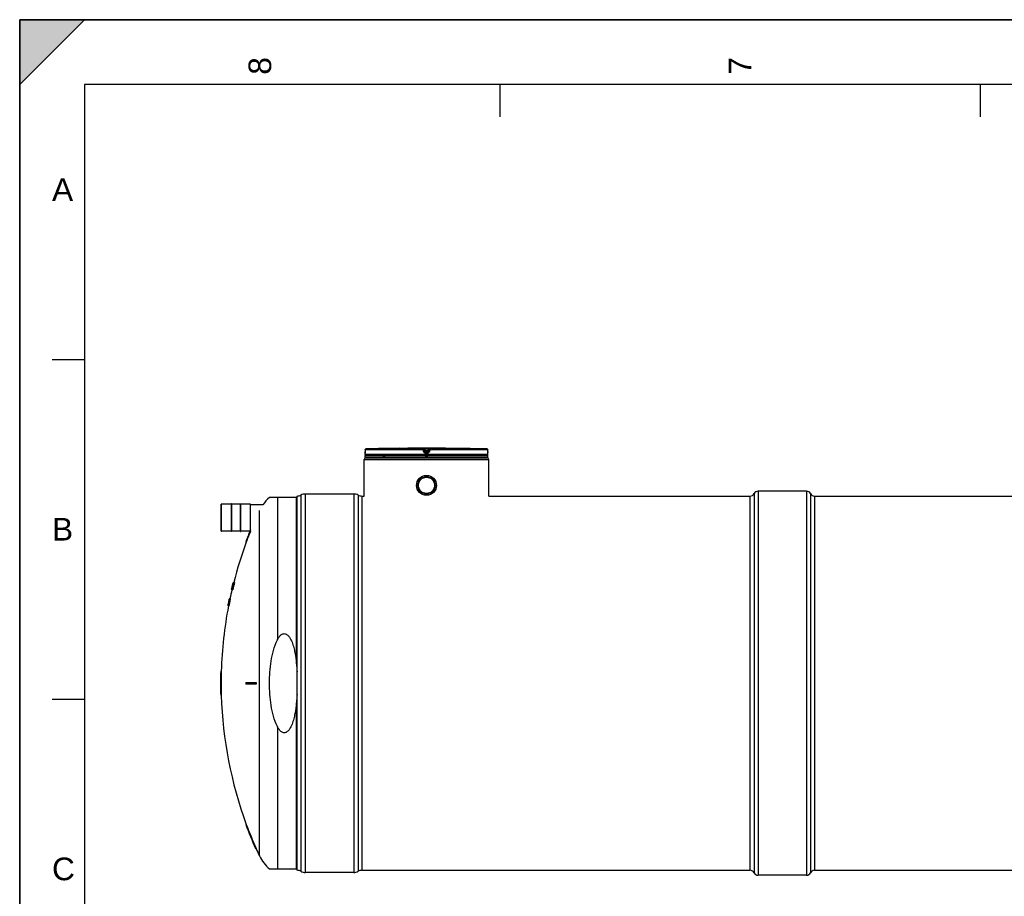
# Model space of a CAD drawing. Header units: millimetres. Extents: x 0 to 594, y 0 to 420.
# Tile 3 of 42: x 0 to 152, y 285 to 420. Entities that reach past the tile are written whole.
import ezdxf

# ---------------------------------------------------------------- set-up
doc = ezdxf.new("R2010")
doc.units = ezdxf.units.MM
doc.header["$LTSCALE"] = 32.67
doc.layers.get('0').update_dxf_attribs({"linetype": 'CONTINUOUS'})
for name, color, linetype in [('01_GLOBAL', 7, 'CONTINUOUS'), ('AXES_REF', 7, 'CONTINUOUS'), ('SURFACES', 7, 'CONTINUOUS')]:
    doc.layers.add(name, color=color, linetype=linetype)
doc.styles.add('TEXTSTYLE_2', font='arial.ttf')

# ---------------------------------------------------------------- blocks, each defined once
blk = doc.blocks.new('MARGEA2_BL0', base_point=(296.99996, 210.000076))
at = {"color": 7, "linetype": 'Continuous'}
for p, q in [((594, 420), (-0.000082, 420)), ((-0.000082, 0.000078), (-0.000082, 420)), ((594.000002, 420.000076), (0.000002, 420.000076)), ((0.000002, 0.000076), (0.000002, 420.000076)), ((0.000002, 410.000076), (10.000002, 420.000076)), ((10.000002, 420.000076), (0.000002, 420.000076)), ((0.000002, 420.000076), (0.000002, 410.000076)), ((594.000002, 420.000076), (0.000002, 420.000076)), ((0.000002, 420.000076), (0.000002, 0.000076)), ((0.000002, 410.000076), (10.000002, 420.000076)), ((584.000002, 410.000076), (10.000002, 410.000076)), ((10.000002, 410.000076), (10.000002, 10.000076)), ((74.250002, 410.000076), (74.250002, 405.000076)), ((148.500002, 410.000076), (148.500002, 405.000076)), ((5.000002, 367.500076), (10.000002, 367.500076)), ((5.000002, 315.000076), (10.000002, 315.000076))]:
    blk.add_line(p, q, dxfattribs=at)
blk.add_solid([(0.000002, 410.000076), (10.000002, 420.000076), (0.000002, 420.000076)], dxfattribs=at)
at = {"color": 5, "linetype": 'Continuous', "style": 'TEXTSTYLE_2', "oblique": 0.00001872}
for s, p in [('8', (38.875002, 411.500076)), ('7', (113.125002, 411.500076))]:
    blk.add_text(s, height=3.5, rotation=90, dxfattribs=at).set_placement(p)
for s, p in [('A', (5.000002, 392.000076)), ('B', (5.000002, 339.500076)), ('C', (5.000002, 287.000076))]:
    blk.add_text(s, height=3.5, dxfattribs=at).set_placement(p)

msp = doc.modelspace()

# ---------------------------------------------------------------- linework, layer by layer
at = {"color": 7, "linetype": 'Continuous'}
for p, q in [((0, 0), (0, 420)), ((0, 420), (594, 420)), ((53.41, 353.53), (53.4, 353.25)), ((53.4, 353.25), (53.4, 353.22)), ((53.4, 353.22), (53.4, 353.2)), ((53.4, 353.2), (53.4, 353.18)), ((53.4, 353.18), (53.4, 353.16)), ((53.4, 353.16), (53.4, 353.15)), ((53.4, 353.15), (53.4, 353.13)), ((59.01, 353.75), (58.76, 353.75)), ((59.01, 353.75), (59.01, 353.75)), ((59.01, 353.75), (59.01, 353.75)), ((67.02, 353.75), (66.77, 353.75)), ((66.77, 353.75), (66.77, 353.75)), ((72.38, 353.23), (72.38, 353.53)), ((72.38, 353.21), (72.38, 353.24)), ((72.38, 353.19), (72.38, 353.22)), ((72.38, 353.17), (72.38, 353.2)), ((72.38, 353.15), (72.38, 353.17)), ((72.38, 353.13), (72.38, 353.15)), ((72.39, 353.11), (72.38, 353.13)), ((53.39, 352.78), (53.39, 353.03)), ((53.39, 352.4), (53.39, 352.65)), ((72.39, 352.65), (53.39, 352.65)), ((72.39, 352.4), (53.39, 352.4)), ((53.4, 353.13), (53.4, 353.11)), ((53.4, 353.11), (53.4, 353.1)), ((53.4, 353.1), (53.4, 353.09)), ((53.4, 353.09), (53.4, 353.08)), ((53.4, 353.08), (53.4, 353.07)), ((53.44, 352.65), (53.44, 352.66)), ((53.52, 352.28), (53.52, 352.4)), ((53.52, 352.28), (72.27, 352.28)), ((72.27, 352.28), (72.27, 352.4)), ((72.34, 352.65), (72.34, 352.66)), ((72.39, 353.1), (72.39, 353.12)), ((72.39, 353.09), (72.39, 353.1)), ((72.39, 353.06), (72.39, 353.09)), ((72.39, 353.06), (72.39, 353.06)), ((72.39, 352.78), (72.39, 353.03)), ((72.39, 352.4), (72.39, 352.65)), ((42.89, 346.14), (38.61, 346.14)), ((42.89, 288.53), (42.89, 346.38)), ((51.64, 346.69), (44.14, 346.69)), ((52.89, 346.38), (53.27, 346.38)), ((72.52, 346.38), (112.89, 346.38)), ((31.17, 340.97), (31.17, 345.12)), ((32.71, 345.13), (31.18, 345.13)), ((32.71, 345.18), (32.71, 340.91)), ((32.76, 345.18), (32.71, 345.18)), ((32.76, 345.18), (32.76, 340.91)), ((34.08, 345.13), (32.76, 345.13)), ((34.08, 345.18), (34.08, 340.91)), ((34.08, 345.18), (34.13, 345.18)), ((34.13, 345.18), (34.13, 340.91)), ((35.66, 345.13), (34.13, 345.13)), ((35.67, 340.97), (35.67, 345.12)), ((35.67, 345.05), (37.59, 345.05)), ((32.71, 340.96), (31.18, 340.96)), ((34.08, 340.96), (32.76, 340.96)), ((35.6, 340.96), (34.13, 340.96)), ((32.76, 340.91), (32.71, 340.91)), ((34.08, 340.91), (34.13, 340.91)), ((34.94, 339.26), (35.02, 339.26)), ((32.73, 331.9), (32.72, 331.89)), ((32.94, 331.89), (32.72, 331.89)), ((32.72, 331.89), (32.72, 331.89)), ((32.72, 331.89), (32.72, 331.89)), ((32.73, 331.92), (32.73, 331.91)), ((32.73, 331.91), (32.73, 331.91)), ((32.73, 331.91), (32.73, 331.91)), ((32.73, 331.91), (32.73, 331.91)), ((32.73, 331.91), (32.73, 331.9)), ((32.73, 331.89), (32.73, 331.89)), ((32.75, 331.98), (32.74, 331.96)), ((32.75, 331.96), (32.74, 331.96)), ((32.75, 331.91), (32.74, 331.91)), ((32.75, 331.98), (32.76, 332.03)), ((32.76, 332.03), (32.75, 331.99)), ((32.75, 331.99), (32.75, 331.98)), ((32.77, 332.1), (32.76, 332.06)), ((32.76, 332.06), (32.77, 332.1)), ((32.77, 332.06), (32.76, 332.06)), ((32.76, 332.04), (32.77, 332.06)), ((32.76, 332.06), (32.76, 332.06)), ((32.76, 332.04), (32.76, 332.06)), ((32.76, 332.06), (32.76, 332.06)), ((32.77, 332.06), (32.76, 332.06)), ((32.76, 332.06), (32.76, 332.04)), ((32.76, 332.03), (32.76, 332.04)), ((32.76, 332.03), (32.76, 332.04)), ((32.76, 332.04), (32.76, 332.04)), ((32.76, 332.04), (32.76, 332.03)), ((32.76, 332.03), (32.76, 332.03)), ((32.76, 332.03), (32.76, 332.03)), ((32.76, 332.03), (32.76, 332.03)), ((32.76, 332.03), (32.76, 332.03)), ((32.76, 332.03), (32.76, 332.03)), ((32.77, 332.01), (32.76, 331.96)), ((32.76, 331.96), (32.76, 331.96)), ((32.78, 332.11), (32.77, 332.1)), ((32.78, 332.11), (32.77, 332.1)), ((32.77, 332.06), (32.78, 332.1)), ((32.77, 332.1), (32.77, 332.1)), ((32.77, 332.1), (32.77, 332.1)), ((32.77, 332.1), (32.78, 332.1)), ((32.77, 332.1), (32.77, 332.06)), ((32.78, 332.09), (32.77, 332.07)), ((32.77, 332.07), (32.77, 332.06)), ((32.78, 332.06), (32.77, 332.06)), ((32.77, 332.06), (32.77, 332.06)), ((32.77, 332.06), (32.77, 332.04)), ((32.78, 332.06), (32.77, 332.01)), ((32.77, 332.04), (32.77, 332.03)), ((32.77, 332.03), (32.77, 332.03)), ((32.77, 332.01), (32.77, 332.01)), ((32.78, 332.11), (32.79, 332.17)), ((32.79, 332.17), (32.78, 332.12)), ((32.78, 332.12), (32.79, 332.17)), ((32.79, 332.17), (32.78, 332.11)), ((32.8, 332.15), (32.78, 332.06)), ((32.79, 332.13), (32.78, 332.12)), ((32.78, 332.12), (32.78, 332.11)), ((32.78, 332.11), (32.78, 332.12)), ((32.78, 332.12), (32.78, 332.09)), ((32.78, 332.1), (32.78, 332.11)), ((32.78, 332.1), (32.78, 332.11)), ((32.78, 332.11), (32.78, 332.11)), ((32.78, 332.1), (32.78, 332.1)), ((32.79, 332.06), (32.78, 332.06)), ((32.78, 332.01), (32.84, 332.01)), ((32.78, 332.01), (32.78, 332.01)), ((32.8, 332.19), (32.79, 332.18)), ((32.8, 332.19), (32.79, 332.16)), ((32.79, 332.18), (32.79, 332.17)), ((32.8, 332.17), (32.79, 332.17)), ((32.79, 332.17), (32.8, 332.17)), ((32.79, 332.1), (32.81, 332.17)), ((32.79, 332.16), (32.79, 332.13)), ((32.79, 332.13), (32.79, 332.13)), ((32.82, 332.27), (32.8, 332.2)), ((32.8, 332.2), (32.81, 332.2)), ((32.8, 332.18), (32.8, 332.2)), ((32.8, 332.2), (32.8, 332.19)), ((32.8, 332.2), (32.8, 332.19)), ((32.8, 332.17), (32.8, 332.18)), ((32.81, 332.15), (32.8, 332.15)), ((32.82, 332.25), (32.84, 332.32)), ((32.83, 332.27), (32.82, 332.27)), ((32.86, 332.37), (32.83, 332.27)), ((32.85, 332.27), (32.83, 332.27)), ((32.85, 332.39), (32.85, 332.39)), ((32.85, 332.39), (32.85, 332.39)), ((32.87, 332.37), (32.86, 332.37)), ((32.89, 332.22), (32.86, 332.22)), ((32.88, 332.54), (32.89, 332.56)), ((32.88, 332.53), (32.88, 332.54)), ((32.9, 332.46), (32.88, 332.46)), ((32.89, 332.56), (32.91, 332.65)), ((32.93, 332.56), (32.89, 332.56)), ((32.89, 332.53), (32.92, 332.53)), ((32.89, 332.53), (32.89, 332.53)), ((32.91, 332.51), (32.89, 332.51)), ((32.92, 332.68), (32.9, 332.61)), ((32.91, 332.65), (32.9, 332.63)), ((32.91, 332.63), (32.9, 332.63)), ((32.94, 332.61), (32.9, 332.61)), ((32.9, 332.37), (32.9, 332.37)), ((32.93, 332.22), (32.9, 332.22)), ((32.93, 332.73), (32.91, 332.66)), ((32.91, 332.66), (32.91, 332.65)), ((32.91, 332.37), (32.93, 332.37)), ((32.96, 332.68), (32.92, 332.68)), ((32.92, 332.54), (32.94, 332.61)), ((32.95, 332.8), (32.93, 332.75)), ((32.93, 332.74), (32.94, 332.76)), ((32.94, 332.76), (32.93, 332.74)), ((32.94, 332.75), (32.93, 332.73)), ((32.93, 332.75), (32.93, 332.75)), ((32.93, 332.75), (32.93, 332.73)), ((32.93, 332.73), (32.93, 332.74)), ((32.93, 332.74), (32.93, 332.73)), ((32.93, 332.73), (32.93, 332.73)), ((32.97, 332.73), (32.93, 332.73)), ((32.95, 332.61), (32.93, 332.53)), ((32.95, 332.53), (32.93, 332.53)), ((32.93, 332.37), (32.97, 332.37)), ((32.94, 332.75), (32.95, 332.8)), ((32.94, 332.76), (32.95, 332.8)), ((32.95, 332.8), (32.94, 332.8)), ((32.94, 332.8), (32.94, 332.76)), ((32.95, 332.79), (32.94, 332.76)), ((32.94, 332.76), (32.94, 332.75)), ((32.94, 332.75), (32.94, 332.75)), ((32.94, 332.75), (32.94, 332.75)), ((32.94, 332.61), (32.97, 332.7)), ((32.95, 332.8), (32.96, 332.85)), ((32.95, 332.84), (32.96, 332.85)), ((32.96, 332.85), (32.95, 332.84)), ((32.96, 332.85), (32.95, 332.81)), ((32.95, 332.8), (32.95, 332.84)), ((32.95, 332.84), (32.95, 332.8)), ((32.96, 332.84), (32.95, 332.81)), ((32.97, 332.82), (32.95, 332.76)), ((32.95, 332.81), (32.95, 332.8)), ((32.95, 332.81), (32.95, 332.8)), ((32.96, 332.8), (32.95, 332.8)), ((32.95, 332.8), (32.95, 332.8)), ((32.95, 332.76), (32.96, 332.8)), ((32.95, 332.8), (32.95, 332.8)), ((32.95, 332.8), (32.95, 332.8)), ((32.95, 332.8), (32.95, 332.79)), ((32.95, 332.75), (32.95, 332.76)), ((32.95, 332.76), (32.95, 332.75)), ((32.98, 332.75), (32.95, 332.75)), ((32.95, 332.75), (32.95, 332.75)), ((32.95, 332.75), (32.95, 332.75)), ((32.95, 332.75), (32.95, 332.75)), ((32.97, 332.7), (32.95, 332.61)), ((32.97, 332.61), (32.95, 332.61)), ((32.96, 332.87), (32.96, 332.87)), ((32.96, 332.86), (32.96, 332.87)), ((32.96, 332.87), (32.96, 332.86)), ((32.96, 332.87), (32.96, 332.87)), ((32.96, 332.87), (32.96, 332.86)), ((32.96, 332.85), (32.97, 332.86)), ((32.96, 332.85), (32.96, 332.86)), ((32.96, 332.86), (32.96, 332.85)), ((32.97, 332.86), (32.96, 332.85)), ((32.96, 332.86), (32.96, 332.85)), ((32.97, 332.85), (32.96, 332.85)), ((32.96, 332.85), (32.96, 332.85)), ((32.96, 332.75), (32.98, 332.85)), ((32.96, 332.85), (32.96, 332.85)), ((32.96, 332.8), (32.97, 332.85)), ((32.96, 332.85), (32.96, 332.85)), ((32.96, 332.85), (32.96, 332.85)), ((32.96, 332.85), (32.96, 332.85)), ((32.96, 332.85), (32.96, 332.85)), ((32.96, 332.85), (32.96, 332.84)), ((32.96, 332.85), (32.96, 332.85)), ((32.96, 332.85), (32.96, 332.85)), ((32.98, 332.82), (32.96, 332.75)), ((32.96, 332.75), (32.96, 332.75)), ((32.99, 332.92), (32.97, 332.85)), ((32.97, 332.87), (32.97, 332.87)), ((32.97, 332.86), (32.97, 332.87)), ((32.97, 332.87), (32.97, 332.87)), ((32.97, 332.87), (32.97, 332.86)), ((32.97, 332.85), (32.97, 332.84)), ((32.97, 332.84), (32.97, 332.82)), ((32.98, 332.82), (32.97, 332.82)), ((33, 332.7), (32.97, 332.7)), ((32.98, 332.95), (32.98, 332.94)), ((32.99, 332.94), (32.98, 332.94)), ((32.98, 332.94), (32.98, 332.94)), ((32.98, 332.85), (33, 332.9)), ((32.98, 332.83), (32.98, 332.82)), ((33, 332.82), (32.98, 332.82)), ((32.98, 332.75), (33, 332.82)), ((33, 333), (32.99, 332.99)), ((33, 332.99), (32.99, 332.99)), ((32.99, 332.99), (32.99, 332.99)), ((32.99, 332.99), (32.99, 332.98)), ((33, 332.94), (32.99, 332.92)), ((33, 332.92), (32.99, 332.92)), ((33.01, 332.87), (32.99, 332.87)), ((33, 332.87), (32.99, 332.87)), ((33.01, 332.85), (32.99, 332.75)), ((33.01, 332.75), (32.99, 332.75)), ((33, 333.01), (33.22, 333.01)), ((33, 333.01), (33, 333)), ((33, 332.9), (33.01, 332.94)), ((33, 332.9), (33, 332.9)), ((33.01, 332.89), (33, 332.89)), ((33, 332.89), (33, 332.88)), ((33, 332.88), (33, 332.87)), ((33.02, 332.99), (33.01, 332.99)), ((33.04, 332.85), (33.01, 332.85)), ((33.07, 332.94), (33.03, 332.94)), ((33.04, 332.65), (33.03, 332.65)), ((33.08, 332.99), (33.04, 332.99)), ((32.37, 330.31), (32.36, 330.26)), ((32.37, 330.25), (32.39, 330.35)), ((32.39, 330.35), (32.37, 330.25)), ((32.37, 330.26), (32.38, 330.32)), ((32.38, 330.32), (32.37, 330.31)), ((32.38, 330.36), (32.39, 330.38)), ((32.39, 330.38), (32.38, 330.36)), ((32.39, 330.37), (32.38, 330.36)), ((32.38, 330.35), (32.38, 330.36)), ((32.38, 330.36), (32.38, 330.35)), ((32.38, 330.36), (32.38, 330.34)), ((32.38, 330.34), (32.39, 330.35)), ((32.38, 330.35), (32.38, 330.33)), ((32.38, 330.35), (32.38, 330.35)), ((32.38, 330.32), (32.38, 330.34)), ((32.38, 330.34), (32.38, 330.33)), ((32.38, 330.33), (32.38, 330.32)), ((32.38, 330.32), (32.38, 330.32)), ((32.38, 330.32), (32.38, 330.32)), ((32.39, 330.39), (32.4, 330.44)), ((32.4, 330.44), (32.39, 330.39)), ((32.4, 330.41), (32.39, 330.35)), ((32.39, 330.39), (32.39, 330.39)), ((32.39, 330.38), (32.39, 330.39)), ((32.39, 330.39), (32.39, 330.39)), ((32.39, 330.39), (32.39, 330.39)), ((32.39, 330.39), (32.39, 330.38)), ((32.39, 330.39), (32.39, 330.38)), ((32.39, 330.38), (32.39, 330.37)), ((32.39, 330.37), (32.39, 330.37)), ((32.39, 330.35), (32.39, 330.37)), ((32.39, 330.37), (32.39, 330.37)), ((32.39, 330.35), (32.4, 330.36)), ((32.4, 330.36), (32.39, 330.33)), ((32.39, 330.35), (32.39, 330.35)), ((32.41, 330.35), (32.39, 330.25)), ((32.39, 330.35), (32.39, 330.35)), ((32.39, 330.33), (32.39, 330.32)), ((32.4, 330.32), (32.39, 330.32)), ((32.39, 330.25), (32.4, 330.32)), ((32.39, 330.32), (32.39, 330.32)), ((32.41, 330.44), (32.4, 330.42)), ((32.4, 330.39), (32.41, 330.42)), ((32.4, 330.42), (32.4, 330.41)), ((32.4, 330.38), (32.4, 330.39)), ((32.4, 330.36), (32.4, 330.38)), ((32.41, 330.37), (32.4, 330.37)), ((32.4, 330.37), (32.4, 330.37)), ((32.4, 330.37), (32.4, 330.36)), ((32.4, 330.25), (32.42, 330.35)), ((32.43, 330.49), (32.41, 330.49)), ((32.42, 330.44), (32.41, 330.44)), ((32.42, 330.35), (32.41, 330.35)), ((32.41, 330.35), (32.41, 330.35)), ((32.55, 330.51), (32.42, 330.51)), ((32.42, 330.51), (32.42, 330.51)), ((32.44, 330.42), (32.42, 330.42)), ((32.42, 330.33), (32.42, 330.32)), ((32.44, 330.32), (32.42, 330.32)), ((32.46, 330.49), (32.43, 330.49)), ((32.45, 330.35), (32.43, 330.25)), ((32.44, 330.37), (32.44, 330.37)), ((32.44, 330.37), (32.44, 330.37)), ((32.53, 330.35), (32.45, 330.35)), ((32.54, 330.42), (32.46, 330.42)), ((32.55, 330.49), (32.47, 330.49)), ((32.53, 330.35), (32.51, 330.25)), ((32.32, 329.39), (32.19, 329.39)), ((32.19, 329.39), (32.19, 329.39)), ((32.19, 329.39), (32.19, 329.39)), ((32.21, 329.41), (32.2, 329.41)), ((32.22, 329.53), (32.21, 329.52)), ((32.21, 329.51), (32.21, 329.52)), ((32.21, 329.52), (32.21, 329.51)), ((32.21, 329.51), (32.21, 329.51)), ((32.22, 329.51), (32.21, 329.49)), ((32.21, 329.49), (32.21, 329.48)), ((32.21, 329.48), (32.21, 329.46)), ((32.22, 329.46), (32.21, 329.46)), ((32.23, 329.6), (32.22, 329.56)), ((32.23, 329.57), (32.22, 329.54)), ((32.23, 329.56), (32.22, 329.56)), ((32.22, 329.53), (32.23, 329.56)), ((32.22, 329.56), (32.22, 329.56)), ((32.22, 329.56), (32.22, 329.56)), ((32.22, 329.56), (32.22, 329.56)), ((32.22, 329.56), (32.22, 329.55)), ((32.22, 329.55), (32.22, 329.54)), ((32.22, 329.54), (32.22, 329.53)), ((32.22, 329.54), (32.22, 329.53)), ((32.22, 329.53), (32.22, 329.53)), ((32.22, 329.53), (32.22, 329.51)), ((32.22, 329.53), (32.22, 329.53)), ((32.22, 329.53), (32.22, 329.53)), ((32.22, 329.48), (32.23, 329.52)), ((32.22, 329.51), (32.22, 329.51)), ((32.24, 329.41), (32.22, 329.41)), ((32.24, 329.64), (32.23, 329.58)), ((32.24, 329.64), (32.23, 329.61)), ((32.23, 329.61), (32.23, 329.6)), ((32.24, 329.6), (32.23, 329.6)), ((32.23, 329.56), (32.24, 329.6)), ((32.23, 329.6), (32.23, 329.6)), ((32.23, 329.6), (32.23, 329.6)), ((32.24, 329.58), (32.23, 329.58)), ((32.23, 329.58), (32.23, 329.57)), ((32.23, 329.56), (32.24, 329.57)), ((32.23, 329.54), (32.23, 329.56)), ((32.23, 329.56), (32.23, 329.56)), ((32.23, 329.56), (32.23, 329.56)), ((32.23, 329.52), (32.23, 329.54)), ((32.23, 329.54), (32.23, 329.53)), ((32.24, 329.53), (32.23, 329.53)), ((32.23, 329.53), (32.23, 329.53)), ((32.23, 329.53), (32.23, 329.53)), ((32.25, 329.48), (32.23, 329.48)), ((32.26, 329.72), (32.24, 329.65)), ((32.24, 329.65), (32.24, 329.65)), ((32.24, 329.57), (32.25, 329.65)), ((32.24, 329.64), (32.24, 329.65)), ((32.24, 329.65), (32.24, 329.65)), ((32.25, 329.65), (32.24, 329.64)), ((32.24, 329.65), (32.24, 329.64)), ((32.24, 329.6), (32.24, 329.64)), ((32.25, 329.58), (32.24, 329.58)), ((32.24, 329.58), (32.24, 329.58)), ((32.25, 329.65), (32.26, 329.72)), ((32.25, 329.65), (32.25, 329.65)), ((32.25, 329.58), (32.27, 329.65)), ((32.27, 329.65), (32.25, 329.56)), ((32.26, 329.56), (32.25, 329.56)), ((32.25, 329.56), (32.25, 329.56)), ((32.33, 329.41), (32.25, 329.41)), ((32.26, 329.75), (32.28, 329.84)), ((32.26, 329.75), (32.26, 329.72)), ((32.26, 329.72), (32.27, 329.73)), ((32.26, 329.56), (32.28, 329.65)), ((32.27, 329.73), (32.29, 329.84)), ((32.28, 329.84), (32.27, 329.75)), ((32.27, 329.75), (32.27, 329.75)), ((32.27, 329.73), (32.27, 329.72)), ((32.28, 329.72), (32.27, 329.72)), ((32.27, 329.65), (32.28, 329.72)), ((32.28, 329.72), (32.27, 329.66)), ((32.27, 329.66), (32.27, 329.65)), ((32.28, 329.65), (32.27, 329.65)), ((32.27, 329.65), (32.27, 329.65)), ((32.27, 329.65), (32.27, 329.65)), ((32.29, 329.58), (32.27, 329.58)), ((32.27, 329.58), (32.27, 329.58)), ((32.28, 329.53), (32.27, 329.53)), ((32.27, 329.53), (32.27, 329.53)), ((32.35, 329.48), (32.27, 329.48)), ((32.29, 329.89), (32.28, 329.84)), ((32.28, 329.84), (32.28, 329.85)), ((32.29, 329.85), (32.28, 329.84)), ((32.29, 329.84), (32.28, 329.84)), ((32.28, 329.73), (32.31, 329.84)), ((32.28, 329.84), (32.28, 329.84)), ((32.28, 329.84), (32.28, 329.84)), ((32.28, 329.84), (32.28, 329.84)), ((32.28, 329.72), (32.28, 329.73)), ((32.29, 329.72), (32.28, 329.72)), ((32.28, 329.65), (32.29, 329.72)), ((32.28, 329.72), (32.28, 329.72)), ((32.31, 330.01), (32.29, 329.91)), ((32.29, 329.91), (32.29, 329.91)), ((32.29, 329.91), (32.29, 329.89)), ((32.3, 329.91), (32.29, 329.85)), ((32.31, 329.65), (32.29, 329.56)), ((32.37, 329.56), (32.29, 329.56)), ((32.3, 329.91), (32.3, 329.91)), ((32.31, 329.87), (32.3, 329.87)), ((32.32, 329.72), (32.3, 329.72)), ((32.32, 330.03), (32.31, 330.01)), ((32.31, 330.01), (32.31, 330.01)), ((32.31, 329.96), (32.31, 329.96)), ((32.31, 329.84), (32.31, 329.87)), ((32.32, 329.84), (32.31, 329.84)), ((32.31, 329.84), (32.31, 329.84)), ((32.33, 329.72), (32.31, 329.65)), ((32.39, 329.65), (32.31, 329.65)), ((32.33, 330.09), (32.32, 330.07)), ((32.32, 330.07), (32.32, 330.05)), ((32.33, 330.07), (32.32, 330.05)), ((32.32, 330.05), (32.33, 330.06)), ((32.32, 330.05), (32.32, 330.03)), ((32.32, 330.05), (32.32, 330.03)), ((32.33, 330.03), (32.32, 330.03)), ((32.32, 330.03), (32.32, 330.03)), ((32.35, 329.87), (32.32, 329.87)), ((32.34, 330.17), (32.33, 330.11)), ((32.34, 330.11), (32.33, 330.11)), ((32.33, 330.07), (32.34, 330.11)), ((32.33, 330.11), (32.33, 330.09)), ((32.33, 330.11), (32.33, 330.11)), ((32.34, 330.11), (32.33, 330.07)), ((32.33, 330.06), (32.33, 330.07)), ((32.33, 330.06), (32.33, 330.06)), ((32.33, 330.04), (32.33, 330.03)), ((32.34, 330.03), (32.33, 330.03)), ((32.4, 329.72), (32.33, 329.72)), ((32.35, 330.19), (32.34, 330.17)), ((32.34, 330.11), (32.35, 330.17)), ((32.35, 330.17), (32.34, 330.11)), ((32.34, 330.11), (32.34, 330.11)), ((32.34, 330.03), (32.35, 330.06)), ((32.36, 330.2), (32.35, 330.2)), ((32.35, 330.19), (32.36, 330.2)), ((32.35, 330.2), (32.35, 330.19)), ((32.36, 330.2), (32.35, 330.19)), ((32.35, 330.17), (32.35, 330.19)), ((32.35, 330.19), (32.35, 330.17)), ((32.35, 330.06), (32.37, 330.18)), ((32.36, 330.06), (32.35, 330.06)), ((32.35, 330.06), (32.35, 330.06)), ((32.35, 330.06), (32.35, 330.06)), ((32.43, 329.84), (32.35, 329.84)), ((32.36, 330.26), (32.36, 330.25)), ((32.37, 330.25), (32.36, 330.25)), ((32.36, 330.18), (32.37, 330.25)), ((32.36, 330.25), (32.36, 330.25)), ((32.36, 330.25), (32.36, 330.25)), ((32.36, 330.2), (32.36, 330.2)), ((32.37, 330.18), (32.36, 330.18)), ((32.36, 330.18), (32.36, 330.18)), ((32.36, 330.18), (32.36, 330.18)), ((32.38, 330.03), (32.36, 330.03)), ((32.37, 330.25), (32.37, 330.26)), ((32.37, 330.25), (32.37, 330.25)), ((32.37, 330.18), (32.39, 330.25)), ((32.37, 330.25), (32.37, 330.25)), ((32.37, 330.25), (32.37, 330.25)), ((32.37, 330.18), (32.37, 330.18)), ((32.39, 329.65), (32.37, 329.56)), ((32.38, 330.18), (32.4, 330.25)), ((32.39, 330.25), (32.38, 330.19)), ((32.38, 330.19), (32.38, 330.18)), ((32.38, 330.18), (32.38, 330.18)), ((32.38, 330.18), (32.38, 330.18)), ((32.4, 330.25), (32.39, 330.25)), ((32.39, 330.25), (32.39, 330.25)), ((32.39, 330.25), (32.39, 330.25)), ((32.41, 330.18), (32.39, 330.18)), ((32.47, 330.06), (32.39, 330.06)), ((32.4, 329.72), (32.39, 329.65)), ((32.43, 330.25), (32.42, 330.18)), ((32.49, 330.18), (32.42, 330.18)), ((32.51, 330.25), (32.43, 330.25)), ((32.51, 330.25), (32.49, 330.18)), ((31.07, 319.33), (31.15, 319.33)), ((31.05, 317.58), (31.15, 317.58)), ((31.05, 317.33), (31.15, 317.33)), ((34.94, 317.58), (36.55, 317.58)), ((34.94, 317.33), (36.55, 317.33)), ((31.07, 315.58), (31.15, 315.58)), ((34.94, 295.64), (35.02, 295.64)), ((36.47, 291.89), (36.55, 291.89)), ((38.61, 288.76), (42.89, 288.76)), ((51.64, 288.21), (44.14, 288.21))]:
    msp.add_line(p, q, dxfattribs=at)
at = {"color": 9, "linetype": 'Continuous'}
for p, q in [((53.41, 353.53), (53.4, 353.25)), ((53.4, 353.25), (53.4, 353.25)), ((53.41, 353.53), (53.41, 353.53)), ((62.4, 353.53), (53.41, 353.53)), ((62.41, 353.65), (53.53, 353.65)), ((62.44, 353.25), (62.4, 353.53)), ((62.41, 353.65), (62.41, 353.75)), ((62.53, 353.54), (62.53, 353.64)), ((62.57, 353.36), (62.53, 353.64)), ((62.57, 353.26), (62.53, 353.54)), ((62.57, 353.36), (62.57, 353.26)), ((62.57, 353.36), (62.57, 353.35)), ((62.66, 353.75), (62.66, 353.63)), ((62.66, 353.75), (62.89, 353.75)), ((63.13, 353.63), (62.66, 353.63)), ((62.69, 353.38), (62.66, 353.63)), ((62.69, 353.38), (62.69, 353.15)), ((63.1, 353.38), (62.69, 353.38)), ((63.1, 353.25), (62.69, 353.25)), ((62.69, 353.25), (62.69, 353.25)), ((62.89, 353.15), (62.69, 353.15)), ((62.89, 353.75), (63.13, 353.75)), ((63.1, 353.15), (62.89, 353.15)), ((63.13, 353.63), (63.1, 353.38)), ((63.1, 353.15), (63.1, 353.38)), ((63.1, 353.25), (63.1, 353.25)), ((63.13, 353.75), (63.13, 353.63)), ((63.25, 353.64), (63.22, 353.36)), ((63.25, 353.54), (63.22, 353.26)), ((63.22, 353.36), (63.22, 353.35)), ((63.22, 353.26), (63.22, 353.36)), ((63.25, 353.64), (63.25, 353.54)), ((63.39, 353.53), (63.35, 353.25)), ((63.38, 353.75), (63.38, 353.65)), ((72.26, 353.65), (63.38, 353.65)), ((72.38, 353.53), (63.39, 353.53)), ((66.77, 353.75), (66.77, 353.75)), ((72.38, 353.53), (72.38, 353.53)), ((72.38, 353.25), (72.38, 353.53)), ((72.38, 353.25), (72.38, 353.25)), ((53.4, 353.03), (53.39, 353.03)), ((72.39, 352.78), (53.39, 352.78)), ((53.44, 352.66), (53.48, 352.66)), ((56.15, 352.66), (56.49, 352.66)), ((62.89, 353.03), (62.69, 353.03)), ((62.69, 352.66), (63.09, 352.66)), ((63.1, 353.03), (62.89, 353.03)), ((72.3, 352.66), (72.34, 352.66)), ((72.39, 353.03), (72.39, 353.03)), ((39.83, 346.14), (39.83, 324.14)), ((42.77, 320.46), (42.77, 346.14)), ((43.48, 346.52), (43.48, 288.38)), ((44.14, 346.69), (44.14, 288.21)), ((51.64, 346.69), (51.64, 288.21)), ((52.31, 346.52), (52.31, 288.38)), ((52.89, 346.38), (52.89, 288.53)), ((31.18, 340.96), (31.18, 345.13)), ((35.66, 340.96), (35.66, 345.13)), ((42.77, 288.76), (42.77, 314.44)), ((39.83, 310.76), (39.83, 288.76))]:
    msp.add_line(p, q, dxfattribs=at)
at = {"color": 7, "linetype": 'Continuous'}
for points in [[(53.4, 353.07), (53.4, 353.06), (53.4, 353.06), (53.4, 353.06), (53.4, 353.05), (53.4, 353.05), (53.4, 353.05), (53.4, 353.05)], [(72.39, 353.05), (72.39, 353.05), (72.39, 353.05), (72.39, 353.05), (72.39, 353.05), (72.39, 353.05), (72.39, 353.05), (72.39, 353.05), (72.39, 353.06)]]:
    msp.add_lwpolyline(points, dxfattribs=at)
for radius in [1.54, 1.32]:
    msp.add_circle((62.89, 348.03), radius, dxfattribs=at)
at = {"color": 9, "linetype": 'Continuous'}
for centre, radius, start, end in [((49.13, 353.27), 4.28, 357.8524, 359.726), ((53.53, 353.52), 0.13, 106.6749, 112.0212), ((53.53, 353.52), 0.13, 112.0165, 113.769), ((53.53, 353.53), 0.127, 102.7775, 106.6743), ((53.53, 353.53), 0.125, 99.3134, 102.7775), ((53.53, 353.53), 0.119, 91.5404, 99.3514), ((63.96, 343.21), 10.25, 97.1207, 97.4697), ((61.82, 343.21), 10.25, 82.5303, 82.8793), ((72.26, 353.53), 0.119, 80.773, 88.4616), ((72.26, 353.53), 0.124, 79.0843, 80.8147), ((72.25, 353.53), 0.127, 73.5209, 79.0707), ((72.25, 353.52), 0.13, 65.3471, 71.9745), ((72.25, 353.52), 0.129, 71.9797, 73.5335), ((72.25, 353.52), 0.129, 58.802, 65.3574), ((76.72, 353.27), 4.34, 180.2832, 182.0532)]:
    msp.add_arc(centre, radius, start, end, dxfattribs=at)
at = {"color": 7, "linetype": 'Continuous'}
for centre, radius, start, end in [((62.89, -7.29), 361.07, 90.6555, 91.4864), ((62.89, -7.29), 361.06, 89.3842, 90.6158), ((62.69, 353.38), 0.128, 194.2514, 207.6086), ((62.69, 353.38), 0.122, 191.0823, 194.1887), ((62.69, 353.38), 0.129, 207.5628, 214.2521), ((63.09, 353.38), 0.129, 325.8327, 332.443), ((63.09, 353.38), 0.128, 332.399, 345.5782), ((63.1, 353.38), 0.122, 345.6375, 348.9197), ((62.89, -7.29), 361.06, 88.5136, 89.3445), ((53.52, 353.03), 0.125, 162.8745, 180), ((53.52, 352.78), 0.125, 180, 235.7356), ((53.48, 352.66), 0.0325, 148.6217, 180), ((72.27, 352.78), 0.125, 304.2644, 360), ((72.31, 352.66), 0.0325, 0, 31.3783), ((72.27, 353.03), 0.125, 0, 17.1275), ((42.27, 341.7), 5.75, 129.4897, 144.424), ((42.89, 347.63), 1.25, 270, 298.0725), ((44.14, 345.28), 1.41, 90, 118.0725), ((51.64, 345.28), 1.41, 61.9275, 90), ((52.89, 347.63), 1.25, 241.9275, 270), ((31.18, 345.12), 0.0125, 90, 180), ((35.66, 345.12), 0.0125, 0, 90), ((31.18, 340.97), 0.0125, 180, 270), ((94.06, 317.45), 63.01, 157.9117, 159.746), ((94.06, 317.45), 62.93, 158.0579, 159.7208), ((94.06, 317.45), 62.93, 159.7208, 165.6832), ((94.06, 317.45), 62.93, 166.7378, 168.0205), ((50.04, 328.23), 17.69, 167.7512, 167.9891), ((46.02, 328.67), 13.68, 166.0789, 166.2509), ((35.46, 330.99), 2.86, 161.2836, 161.7883), ((35.25, 331.49), 2.55, 170.5414, 170.9952), ((46.2, 328.18), 13.96, 164.3115, 164.5154), ((94.06, 317.45), 62.99, 166.637, 166.7489), ((36.72, 331.07), 4.08, 166.0301, 166.3391), ((36.87, 330.75), 4.3, 162.2954, 162.6299), ((61.77, 324.23), 30.02, 163.9403, 164.9847), ((61.33, 324.24), 29.58, 164.0491, 164.7809), ((53.13, 326.59), 21.08, 164.8267, 164.9615), ((94.06, 317.45), 62.96, 166.6308, 166.7428), ((94.06, 317.45), 62.99, 166.3918, 166.5038), ((94.06, 317.45), 62.99, 166.4149, 166.4821), ((94.06, 317.45), 62.92, 166.4216, 166.7353), ((94.06, 317.45), 63.01, 166.0595, 166.3957), ((94.06, 317.45), 62.91, 166.4199, 166.7337), ((52.82, 328.11), 20.42, 167.9571, 168.0944), ((94.06, 317.45), 62.88, 165.8509, 166.7265), ((36.72, 331.7), 3.92, 169.5455, 169.8414), ((36.7, 331.74), 3.89, 170.4008, 170.7578), ((94.06, 317.45), 62.87, 165.6688, 166.7245), ((45.98, 329.6), 13.43, 167.6836, 167.8926), ((64.84, 325.33), 32.75, 167.4152, 167.5868), ((94.06, 317.45), 62.95, 166.293, 166.4275), ((64.92, 325.03), 32.9, 166.8174, 166.9473), ((61.44, 324.21), 29.71, 163.7228, 164.0494), ((45.94, 329.83), 13.33, 168.4186, 168.6286), ((52.93, 328.07), 20.53, 167.241, 167.3779), ((39.47, 331.24), 6.71, 168.6429, 168.8473), ((35.39, 332.15), 2.53, 171.3119, 171.8602), ((68.93, 322.17), 37.44, 163.4735, 164.1988), ((68.76, 322.13), 37.28, 163.3336, 164.0618), ((94.06, 317.45), 63, 165.9466, 166.0363), ((94.06, 317.45), 62.9, 166.2824, 166.417), ((94.06, 317.45), 63, 165.9686, 166.0135), ((94.06, 317.45), 62.91, 165.6787, 166.2853), ((94.06, 317.45), 62.92, 165.8603, 166.287), ((94.06, 317.45), 62.8, 165.6513, 166.7084), ((65.06, 324.99), 33.05, 166.0715, 166.1957), ((65.2, 324.33), 33.35, 165.0407, 165.1656), ((39.53, 331.58), 6.68, 168.9065, 169.1157), ((94.06, 317.45), 62.96, 165.937, 165.9819), ((94.06, 317.45), 62.96, 165.9357, 165.9806), ((46.21, 329.74), 13.61, 166.2033, 166.3416), ((53.48, 326.73), 21.38, 163.3076, 163.4289), ((46.41, 329.17), 13.94, 164.1153, 164.3197), ((37.09, 331.7), 4.29, 162.1988, 162.5343), ((56.29, 327.69), 23.88, 167.1856, 167.3035), ((52.84, 328.96), 20.22, 168.8387, 168.977), ((35.51, 332.61), 2.53, 170.7516, 171.2995), ((46.61, 328.68), 14.26, 162.4104, 162.6122), ((64.86, 326.11), 32.55, 167.8811, 168.0534), ((35.46, 332.7), 2.46, 175.5308, 176.0889), ((34.59, 332.25), 1.73, 153.8023, 154.6812), ((69.04, 322.14), 37.56, 163.1726, 163.4737), ((45.97, 330.67), 13.14, 169.8273, 170.0394), ((94.06, 317.45), 62.89, 165.8305, 166.0103), ((70.15, 321.43), 38.78, 162.9199, 163.1787), ((34.76, 332.94), 1.72, 177.542, 178.3392), ((70.2, 321.5), 38.81, 162.7427, 163.0015), ((76.24, 320.53), 44.93, 167.4157, 167.5994), ((34.92, 329.98), 2.56, 170.6691, 171.2112), ((76.31, 320.04), 45.07, 166.8148, 167.0022), ((45.64, 327.55), 13.55, 167.4664, 167.6736), ((45.64, 327.57), 13.54, 167.5477, 167.7551), ((35.13, 329.48), 2.87, 161.5439, 162.0106), ((52.31, 326.99), 20.18, 170.3723, 170.5101), ((34.25, 330.05), 1.89, 165.9122, 166.5345), ((33.78, 330.15), 1.41, 164.9984, 166.0004), ((33.73, 330.32), 1.32, 171.4306, 172.4776), ((49.98, 326.12), 18.09, 166.0115, 166.2458), ((45.51, 328.02), 13.33, 169.3076, 169.517), ((64.38, 324.62), 32.48, 169.7112, 169.836), ((34.89, 330.18), 2.49, 175.0747, 175.6267), ((76.04, 322.5), 44.3, 169.8259, 170.0145), ((49.58, 327.63), 17.38, 170.5419, 170.7818), ((64.8, 322.41), 33.33, 166.0984, 166.2255), ((52.88, 324.88), 21.17, 164.9658, 165.0889), ((34.38, 329.81), 2.06, 160.1708, 160.8758), ((34.18, 330.4), 1.74, 176.373, 177.161), ((50.17, 325.59), 18.37, 164.5402, 164.7724), ((35.31, 329.2), 3.1, 157.4186, 157.8283), ((34.91, 330.38), 2.47, 179.7551, 180.3109), ((52.23, 327.5), 19.99, 171.7411, 171.8797), ((64.31, 325.15), 32.28, 170.6167, 170.7458), ((34.54, 329.56), 2.28, 155.3363, 155.9966), ((49.51, 328.11), 17.2, 172.0662, 172.3076), ((34.21, 330.57), 1.74, 182.0022, 182.7917), ((64.35, 325.15), 32.25, 170.6052, 170.7345), ((49.56, 328.11), 17.18, 172.0564, 172.2981), ((34.28, 330.57), 1.74, 182.0047, 182.7952), ((94.06, 317.45), 62.93, 169.0656, 178.2927), ((94.06, 317.45), 63.01, 168.968, 169.0789), ((45.33, 327.01), 13.36, 169.4431, 169.6519), ((36.18, 328.46), 4.09, 166.5785, 166.9229), ((36.08, 328.74), 3.94, 170.2495, 170.5434), ((52.27, 325.68), 20.42, 169.1986, 169.3353), ((45.47, 326.54), 13.58, 167.6048, 167.8115), ((34.84, 328.87), 2.7, 165.8572, 166.3803), ((49.4, 326.73), 17.4, 170.8945, 171.1339), ((34.16, 328.72), 2.06, 160.4616, 161.1665), ((33.95, 329.31), 1.75, 176.64, 177.4255), ((49.8, 325.22), 18.08, 166.364, 166.5981), ((52.17, 326.32), 20.19, 170.7067, 170.8214), ((64.56, 322.26), 33.12, 167.279, 167.4063), ((34.96, 328.64), 2.86, 161.8323, 162.3358), ((34.72, 329.33), 2.5, 175.4455, 175.9046), ((94.06, 317.45), 63, 168.7452, 168.8339), ((76.02, 321.62), 44.49, 169.5117, 169.6976), ((52.56, 324.75), 20.87, 166.6269, 166.7619), ((49.33, 327.21), 17.23, 172.4173, 172.6582), ((34.32, 328.47), 2.27, 155.6238, 156.2847), ((33.99, 329.48), 1.75, 182.2492, 183.0355), ((94.06, 317.45), 63, 168.7449, 168.8336), ((64.19, 324.44), 32.34, 170.9066, 171.0354), ((49.99, 324.7), 18.36, 164.8913, 165.1233), ((60.43, 324.38), 28.68, 169.0187, 169.2135), ((92.51, 317.96), 61.38, 168.8155, 168.9496), ((75.98, 322.11), 44.34, 170.1117, 170.2966), ((52.09, 326.82), 20.01, 172.0751, 172.2097), ((64.69, 321.71), 33.34, 166.383, 166.5099), ((35.13, 328.36), 3.09, 157.7025, 158.1817), ((34.74, 329.53), 2.47, 180.0228, 180.577), ((52.3, 326.2), 20.34, 169.5512, 169.6655), ((91.86, 317.52), 60.82, 168.3062, 168.4198), ((52.74, 324.21), 21.14, 165.2968, 165.4309), ((94.06, 317.45), 63, 168.4556, 168.6555), ((94.06, 317.45), 63.01, 168.5016, 168.5904), ((34.07, 329.65), 1.79, 171.6264, 172.4003), ((91.85, 318.3), 60.65, 169.0298, 169.145), ((76.25, 319.66), 45.07, 167.0934, 167.2806), ((94.06, 317.45), 63, 168.4774, 168.6329), ((41.35, 328.4), 9.18, 170.2167, 170.5198), ((92.51, 318.12), 61.32, 168.9607, 169.0973), ((94.06, 317.45), 62.98, 168.4517, 168.6517), ((39.04, 328.46), 6.91, 166.6667, 167.0066), ((55.83, 324.82), 24.08, 167.487, 167.662), ((94.06, 317.45), 62.98, 168.4746, 168.6301), ((94.06, 317.45), 62.97, 168.4506, 168.6506), ((94.06, 317.45), 62.97, 168.472, 168.6276), ((92.52, 317.3), 61.47, 168.2021, 168.3388), ((34.4, 328.47), 2.27, 155.5971, 156.2586), ((92.52, 317.56), 61.47, 168.1584, 168.2923), ((91.87, 317.68), 60.81, 168.1422, 168.2574), ((91.87, 317.32), 60.82, 168.1188, 168.234), ((50.05, 324.7), 18.34, 164.8734, 165.1057), ((94.06, 317.45), 63.01, 168.2797, 168.3242), ((91.86, 318.27), 60.66, 168.6826, 168.7967), ((94.06, 317.45), 62.94, 168.4441, 168.6442), ((94.06, 317.45), 62.94, 168.4674, 168.623), ((64.73, 321.71), 33.3, 166.3667, 166.4938), ((94.06, 317.45), 63, 168.2788, 168.3232), ((94.06, 317.45), 63, 168.2785, 168.3229), ((92.52, 317.4), 61.48, 168.0031, 168.14), ((91.87, 317.49), 60.83, 167.9574, 168.0726), ((92.51, 318.23), 61.28, 168.7525, 168.8893), ((91.86, 318.47), 60.58, 168.8558, 168.9711), ((91.87, 317.32), 60.75, 168.1045, 168.2198), ((94.06, 317.45), 62.86, 168.4301, 168.6305), ((91.86, 318.47), 60.51, 168.8423, 168.9578), ((94.06, 317.45), 63.01, 178.2948, 179.8863), ((94.06, 317.45), 62.93, 178.2927, 179.8862), ((94.06, 317.45), 63.01, 179.8863, 180.1137), ((94.06, 317.45), 63.01, 180.1137, 181.7052), ((94.06, 317.45), 62.98, 179.8863, 180.1137), ((94.06, 317.45), 62.93, 180.1138, 181.7073), ((94.06, 317.45), 62.91, 179.8861, 180.1139), ((94.06, 317.45), 59.11, 179.8788, 180.1212), ((94.06, 317.45), 57.59, 179.8756, 180.1244), ((94.06, 317.45), 57.51, 179.8755, 180.1245), ((94.06, 317.45), 62.93, 181.7073, 200.2792), ((94.06, 317.45), 63.01, 200.254, 203.9349), ((94.06, 317.45), 62.93, 200.2792, 203.9652), ((94.06, 317.45), 62.93, 203.9651, 205.0919), ((42.27, 293.2), 5.75, 205.0919, 230.5103), ((42.89, 287.28), 1.25, 61.9275, 90), ((44.14, 289.62), 1.41, 241.9275, 270), ((51.64, 289.62), 1.41, 270, 298.0725), ((52.89, 287.28), 1.25, 90, 118.0725)]:
    msp.add_arc(centre, radius, start, end, dxfattribs=at)
for points in [[(53.41, 353.53), (53.41, 353.59), (53.47, 353.65), (53.53, 353.65)], [(62.59, 353.31), (62.61, 353.27), (62.65, 353.25), (62.69, 353.25)], [(63.2, 353.31), (63.18, 353.27), (63.14, 353.25), (63.1, 353.25)], [(72.26, 353.65), (72.32, 353.65), (72.38, 353.59), (72.38, 353.53)], [(42.77, 320.46), (42.8, 320.04), (42.85, 319.62), (42.89, 319.21)], [(42.89, 315.69), (42.85, 315.28), (42.8, 314.86), (42.77, 314.44)]]:
    msp.add_open_spline(points, degree=3, dxfattribs=at)
at = {"color": 9, "linetype": 'Continuous'}
for points in [[(53.41, 353.53), (53.41, 353.57), (53.44, 353.62), (53.48, 353.64)], [(62.41, 353.75), (62.46, 353.75), (62.53, 353.7), (62.53, 353.64)], [(62.41, 353.65), (62.46, 353.65), (62.53, 353.6), (62.53, 353.54)], [(62.69, 353.15), (62.64, 353.15), (62.57, 353.21), (62.57, 353.26)], [(63.22, 353.26), (63.21, 353.21), (63.15, 353.15), (63.1, 353.15)], [(63.38, 353.75), (63.32, 353.75), (63.26, 353.7), (63.25, 353.64)], [(63.25, 353.54), (63.26, 353.6), (63.32, 353.65), (63.38, 353.65)], [(72.38, 353.53), (72.38, 353.57), (72.36, 353.61), (72.32, 353.63)]]:
    msp.add_open_spline(points, degree=3, dxfattribs=at)
for points, knots in [([(62.4, 353.53), (62.4, 353.56), (62.41, 353.59), (62.4, 353.65), (62.41, 353.65)], [0, 0, 0, 0, 0.696676, 1, 1, 1, 1]), ([(62.4, 353.53), (62.43, 353.53), (62.46, 353.55), (62.53, 353.53), (62.53, 353.54)], [0, 0, 0, 0, 0.702669, 1, 1, 1, 1]), ([(62.41, 353.75), (62.41, 353.76), (62.45, 353.75), (62.49, 353.76), (62.57, 353.75), (62.63, 353.75), (62.66, 353.75)], [0, 0, 0, 0, 0.075883, 0.292518, 0.617996, 1, 1, 1, 1]), ([(62.44, 353.25), (62.47, 353.25), (62.5, 353.24), (62.56, 353.27), (62.57, 353.26)], [0, 0, 0, 0, 0.703022, 1, 1, 1, 1]), ([(62.69, 353.03), (62.63, 353.03), (62.51, 353.07), (62.44, 353.19), (62.44, 353.25)], [0, 0, 0, 0, 0.499748, 1, 1, 1, 1]), ([(62.53, 353.64), (62.53, 353.65), (62.6, 353.62), (62.63, 353.63), (62.66, 353.63)], [0, 0, 0, 0, 0.294442, 1, 1, 1, 1]), ([(62.63, 353.37), (62.61, 353.37), (62.6, 353.36), (62.57, 353.37), (62.57, 353.36)], [0, 0, 0, 0, 0.731988, 1, 1, 1, 1]), ([(62.69, 353.03), (62.69, 353.06), (62.7, 353.1), (62.68, 353.14), (62.69, 353.15)], [0, 0, 0, 0, 0.697837, 1, 1, 1, 1]), ([(63.1, 353.03), (63.1, 353.06), (63.09, 353.1), (63.1, 353.14), (63.1, 353.15)], [0, 0, 0, 0, 0.697838, 1, 1, 1, 1]), ([(63.35, 353.25), (63.34, 353.19), (63.28, 353.07), (63.16, 353.03), (63.1, 353.03)], [0, 0, 0, 0, 0.498891, 1, 1, 1, 1]), ([(63.13, 353.75), (63.16, 353.75), (63.22, 353.75), (63.3, 353.76), (63.34, 353.74), (63.38, 353.76), (63.38, 353.75)], [0, 0, 0, 0, 0.378608, 0.701154, 0.919978, 1, 1, 1, 1]), ([(63.13, 353.63), (63.16, 353.63), (63.2, 353.64), (63.23, 353.64), (63.25, 353.65), (63.25, 353.64)], [0, 0, 0, 0, 0.693512, 0.916818, 1, 1, 1, 1]), ([(63.22, 353.36), (63.22, 353.37), (63.19, 353.36), (63.17, 353.37), (63.16, 353.37)], [0, 0, 0, 0, 0.268012, 1, 1, 1, 1]), ([(63.35, 353.25), (63.32, 353.25), (63.28, 353.24), (63.23, 353.27), (63.22, 353.26)], [0, 0, 0, 0, 0.703022, 1, 1, 1, 1]), ([(63.39, 353.53), (63.35, 353.53), (63.33, 353.55), (63.25, 353.53), (63.25, 353.54)], [0, 0, 0, 0, 0.702669, 1, 1, 1, 1]), ([(63.39, 353.53), (63.39, 353.56), (63.38, 353.59), (63.39, 353.65), (63.38, 353.65)], [0, 0, 0, 0, 0.696676, 1, 1, 1, 1]), ([(53.4, 353.11), (53.4, 353.09), (53.39, 353.07), (53.4, 353.03), (53.4, 353.03)], [0, 0, 0, 0, 0.737028, 1, 1, 1, 1]), ([(53.4, 353.03), (53.4, 353.03), (53.4, 353.04), (53.4, 353.05), (53.4, 353.05)], [0, 0, 0, 0, 0.497733, 1, 1, 1, 1]), ([(72.39, 353.03), (72.38, 353.03), (72.4, 353.07), (72.39, 353.09), (72.39, 353.11)], [0, 0, 0, 0, 0.262647, 1, 1, 1, 1]), ([(72.39, 353.03), (72.39, 353.03), (72.39, 353.04), (72.39, 353.05), (72.39, 353.05)], [0, 0, 0, 0, 0.497732, 1, 1, 1, 1])]:
    msp.add_open_spline(points, degree=3, knots=knots, dxfattribs=at)
at = {"color": 7, "linetype": 'Continuous'}
for points, knots in [([(39.83, 324.14), (39.89, 324.27), (40.03, 324.51), (40.29, 324.85), (40.58, 325.06), (40.87, 325.12), (41.15, 325.09), (41.46, 324.88), (41.81, 324.44), (42.12, 323.8), (42.37, 322.98), (42.61, 321.87), (42.71, 321.03), (42.77, 320.46)], [0, 0, 0, 0, 0.062577, 0.12508, 0.187262, 0.218457, 0.249646, 0.311758, 0.374246, 0.499227, 0.6244, 0.749612, 1, 1, 1, 1]), ([(39.83, 310.76), (39.58, 311.28), (39.2, 312.36), (38.73, 314.59), (38.53, 317.45), (38.73, 320.31), (39.2, 322.54), (39.58, 323.62), (39.83, 324.14)], [0, 0, 0, 0, 0.124965, 0.250021, 0.5, 0.749979, 0.875035, 1, 1, 1, 1]), ([(42.77, 314.44), (42.71, 313.87), (42.61, 313.03), (42.37, 311.92), (42.12, 311.1), (41.81, 310.46), (41.46, 310.02), (41.15, 309.82), (40.87, 309.78), (40.58, 309.84), (40.29, 310.05), (40.03, 310.39), (39.89, 310.64), (39.83, 310.76)], [0, 0, 0, 0, 0.250388, 0.3756, 0.500773, 0.625755, 0.688243, 0.750355, 0.781543, 0.812738, 0.87492, 0.937423, 1, 1, 1, 1])]:
    msp.add_open_spline(points, degree=3, knots=knots, dxfattribs=at)
at = {"layer": '01_GLOBAL', "color": 7, "linetype": 'Continuous'}
for p, q in [((53.27, 346.38), (53.27, 352.03)), ((53.52, 352.28), (72.27, 352.28)), ((72.52, 346.38), (72.52, 352.03))]:
    msp.add_line(p, q, dxfattribs=at)
at = {"layer": '01_GLOBAL', "color": 9, "linetype": 'Continuous'}
msp.add_line((53.27, 352.03), (72.52, 352.03), dxfattribs=at)
at = {"layer": '01_GLOBAL', "color": 7, "linetype": 'Continuous'}
for centre, start, end in [((53.52, 352.03), 90, 180), ((72.27, 352.03), 0, 90)]:
    msp.add_arc(centre, 0.25, start, end, dxfattribs=at)
at = {"layer": 'AXES_REF', "color": 9, "linetype": 'Continuous'}
for p, q in [((114.14, 347.13), (114.14, 287.78)), ((121.64, 347.13), (121.64, 287.78)), ((112.89, 346.38), (112.89, 288.53)), ((113.56, 346.77), (113.56, 288.13)), ((122.23, 346.77), (122.23, 288.13)), ((122.89, 346.38), (122.89, 288.53)), ((37.06, 290.76), (37.06, 344.14))]:
    msp.add_line(p, q, dxfattribs=at)
at = {"layer": 'AXES_REF', "color": 7, "linetype": 'Continuous'}
for p, q in [((121.64, 347.13), (114.14, 347.13)), ((122.89, 346.38), (187.89, 346.38)), ((52.89, 288.53), (112.89, 288.53)), ((121.64, 287.78), (114.14, 287.78)), ((122.89, 288.53), (187.89, 288.53))]:
    msp.add_line(p, q, dxfattribs=at)
for radius in [1.31, 1.25]:
    msp.add_circle((62.89, 348.03), radius, dxfattribs=at)
for centre, radius, start, end in [((114.14, 346.46), 0.667, 90, 151.9275), ((121.64, 346.46), 0.667, 28.0725, 90), ((112.89, 347.13), 0.75, 270, 331.9275), ((122.89, 347.13), 0.75, 208.0725, 270), ((112.89, 287.78), 0.75, 28.0725, 90), ((114.14, 288.44), 0.667, 208.0725, 270), ((121.64, 288.44), 0.667, 270, 331.9275), ((122.89, 287.78), 0.75, 90, 151.9275)]:
    msp.add_arc(centre, radius, start, end, dxfattribs=at)
at = {"layer": 'SURFACES', "color": 7, "linetype": 'Continuous'}
for start, end in [(166.6197, 166.7302), (165.7214, 165.8353)]:
    msp.add_arc((94.06, 317.45), 63.01, start, end, dxfattribs=at)

# ---------------------------------------------------------------- block references
at = {"color": 2, "linetype": 'Continuous'}
msp.add_blockref('MARGEA2_BL0', (297, 210), dxfattribs=at)

doc.saveas('drawing.dxf')
